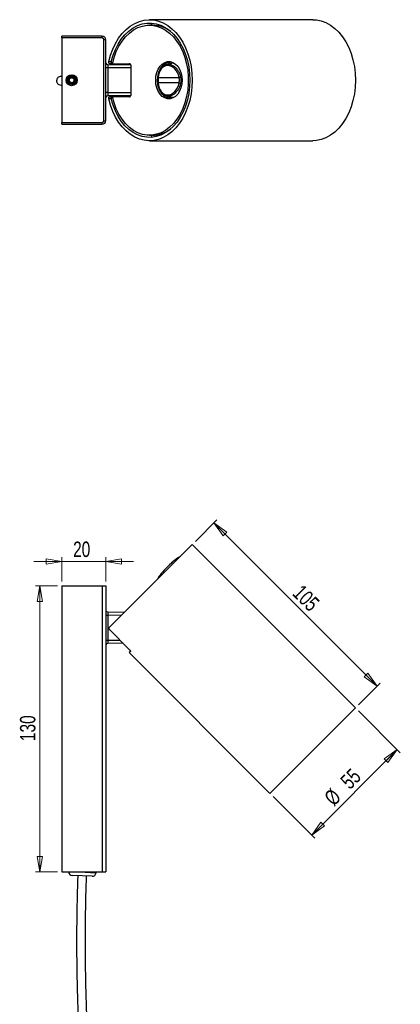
# Model space of a CAD drawing. Header units: millimetres. Extents: x 455 to 882, y -101 to 794.
# Tile 11 of 12: x 626 to 712, y 570 to 794. Entities that reach past the tile are written whole.
import ezdxf

# ---------------------------------------------------------------- set-up
doc = ezdxf.new("R2010")
doc.units = ezdxf.units.MM
doc.styles.add('SLDTEXTSTYLE0', font='TXT', dxfattribs={"width": 0.75})
doc.dimstyles.new('SLDDIMSTYLE0', dxfattribs={"dimtxt": 3.5, "dimasz": 3.556, "dimexe": 0, "dimexo": 0.0625, "dimgap": 0.875, "dimtad": 1, "dimdec": 0, "dimlfac": 2, "dimrnd": 1e-09, "dimzin": 12, "dimdsep": 46, "dimtxsty": 'SLDTEXTSTYLE0', "dimblk1": 'CLOSED', "dimblk2": 'CLOSED', "dimsah": 1, "dimcen": 0.09, "dimadec": 0, "dimazin": 3, "dimtfac": 1, "dimtdec": 0, "dimtofl": 0, "dimtmove": 0, "dimatfit": 3, "dimldrblk": 'CLOSED', "dimfxl": 0, "dimfrac": 2, "dimtolj": 1, "dimtzin": 12, "dimarcsym": 0})
doc.dimstyles.new('SLDDIMSTYLE1', dxfattribs={"dimtxt": 3.5, "dimasz": 3.556, "dimexe": 0, "dimexo": 0.0625, "dimgap": 0.875, "dimtad": 1, "dimdec": 0, "dimlfac": 2, "dimrnd": 1e-09, "dimzin": 12, "dimdsep": 46, "dimtxsty": 'SLDTEXTSTYLE0', "dimblk1": 'CLOSED', "dimblk2": 'CLOSED', "dimsah": 1, "dimcen": 0.09, "dimadec": 0, "dimazin": 3, "dimtfac": 1, "dimtdec": 0, "dimtmove": 0, "dimatfit": 0, "dimldrblk": 'CLOSED', "dimfxl": 0, "dimfrac": 2, "dimtolj": 1, "dimtzin": 12, "dimarcsym": 0})

# ---------------------------------------------------------------- blocks, each defined once
blk = doc.blocks.new('_Closed')
at = {"color": 0, "linetype": 'ByBlock', "lineweight": -2}
for p, q in [((-1, 0.166667), (0, 0)), ((-1, 0.166667), (-1, -0.166667)), ((0, 0), (-1, -0.166667)), ((0, 0), (-1, 0))]:
    blk.add_line(p, q, dxfattribs=at)
blk = doc.blocks.new('_D')
at = {"color": 7, "linetype": 'Continuous', "lineweight": 0}
for p, q in [((634.5, 665.51), (629.51, 665.51)), ((630.51, 665.51), (630.51, 600.51)), ((634.5, 600.51), (629.51, 600.51))]:
    blk.add_line(p, q, dxfattribs=at)
at = {"color": 7, "linetype": 'Continuous', "lineweight": 18, "xscale": 3.556, "yscale": 3.556}
for p, rotation in [((630.51, 665.51, 36.64), 90.000000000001), ((630.51, 600.51, 36.64), 270.000000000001)]:
    blk.add_blockref('_Closed', p, dxfattribs=dict(at, rotation=rotation))
at = {"color": 7, "linetype": 'Continuous', "lineweight": 18, "insert": (626, 630.25), "char_height": 3.5, "attachment_point": 1, "rotation": 90, "style": 'SLDTEXTSTYLE0'}
blk.add_mtext('130', dxfattribs=at)
blk = doc.blocks.new('_D_1')
at = {"color": 7, "linetype": 'Continuous', "lineweight": 0}
for p, q in [((635.5, 666.51), (635.5, 672.06)), ((645.5, 666.51), (645.5, 672.06)), ((635.5, 671.06), (629.15, 671.06)), ((635.5, 671.06), (645.5, 671.06)), ((645.5, 671.06), (651.85, 671.06))]:
    blk.add_line(p, q, dxfattribs=at)
at = {"color": 7, "linetype": 'Continuous', "lineweight": 18, "xscale": 3.556, "yscale": 3.556}
blk.add_blockref('_Closed', (635.5, 671.06, 36.64), dxfattribs=at)
at = {"color": 7, "linetype": 'Continuous', "lineweight": 18, "xscale": 3.556, "yscale": 3.556, "rotation": 180.000000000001}
blk.add_blockref('_Closed', (645.5, 671.06, 36.64), dxfattribs=at)
at = {"color": 7, "linetype": 'Continuous', "lineweight": 18, "insert": (638.08, 675.58), "char_height": 3.5, "attachment_point": 1, "style": 'SLDTEXTSTYLE0'}
blk.add_mtext('20', dxfattribs=at)
blk = doc.blocks.new('_D_2')
at = {"color": 7, "linetype": 'Continuous', "lineweight": 0}
for p, q in [((703, 637.1), (712.49, 627.61)), ((711.78, 628.31), (692.34, 608.87)), ((683.55, 617.65), (693.04, 608.16))]:
    blk.add_line(p, q, dxfattribs=at)
at = {"color": 7, "linetype": 'Continuous', "lineweight": 18, "xscale": 3.556, "yscale": 3.556}
for p, rotation in [((711.78, 628.31, 36.64), 45.00000000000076), ((692.34, 608.87, 36.64), 225.0000000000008)]:
    blk.add_blockref('_Closed', p, dxfattribs=dict(at, rotation=rotation))
at = {"color": 7, "linetype": 'Continuous', "lineweight": 18, "char_height": 3.5, "attachment_point": 1, "rotation": 45, "style": 'SLDTEXTSTYLE0'}
for s, insert in [('55', (698.57, 621.56)), ('%%c', (694.88, 617.79))]:
    blk.add_mtext(s, dxfattribs=dict(at, insert=insert))
blk = doc.blocks.new('_D_3')
at = {"color": 7, "linetype": 'Continuous', "lineweight": 0}
for p, q in [((665.88, 675.63), (670.8, 680.55)), ((707.21, 642.72), (670.09, 679.85)), ((703, 638.51), (707.92, 643.43))]:
    blk.add_line(p, q, dxfattribs=at)
at = {"color": 7, "linetype": 'Continuous', "lineweight": 18, "xscale": 3.556, "yscale": 3.556}
for p, rotation in [((670.09, 679.85, 36.64), 135.0000000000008), ((707.21, 642.72, 36.64), 315.0000000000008)]:
    blk.add_blockref('_Closed', p, dxfattribs=dict(at, rotation=rotation))
at = {"color": 7, "linetype": 'Continuous', "lineweight": 18, "insert": (690.24, 666.07), "char_height": 3.5, "attachment_point": 1, "rotation": 315, "style": 'SLDTEXTSTYLE0'}
blk.add_mtext('105', dxfattribs=at)

msp = doc.modelspace()

# ---------------------------------------------------------------- linework, layer by layer
at = {"color": 7, "linetype": 'Continuous', "lineweight": 25}
for p, q in [((692.5694, 794.1568), (655.4463, 794.1568)), ((656.1534, 792.9068), (655.4463, 792.9068)), ((655.9337, 793.3885), (655.9337, 792.9068)), ((657.4337, 792.7749), (657.4337, 793.0993)), ((635.5037, 790.0068), (635.5037, 790.4068)), ((644.7037, 790.4068), (635.5037, 790.4068)), ((635.5037, 790.0068), (635.5037, 770.8068)), ((644.6037, 790.0068), (635.5037, 790.0068)), ((644.7037, 790.0068), (635.5037, 790.0068)), ((644.7037, 790.0068), (644.7037, 790.4068)), ((645.5037, 789.6068), (645.1037, 789.6068)), ((645.1037, 771.2068), (645.1037, 789.6068)), ((645.1037, 771.3068), (645.1037, 789.5068)), ((645.5037, 771.2068), (645.5037, 789.6068)), ((645.9493, 783.981), (651.2025, 783.9352)), ((645.9493, 783.231), (645.9493, 777.5825)), ((646.1997, 784.6568), (646.759, 784.6568)), ((646.9982, 784.1568), (646.4457, 784.1568)), ((647.0146, 784.1568), (646.9982, 784.1568)), ((647.0146, 784.1568), (651.0269, 784.1568)), ((651.2037, 783.9068), (651.2037, 776.9068)), ((660.8279, 784.2495), (659.4277, 784.0045)), ((637.7471, 780.9841), (637.2504, 780.6897)), ((638.2504, 780.7011), (637.7471, 780.9841)), ((637.9934, 781.6336), (637.8674, 781.4003)), ((638.4643, 781.4351), (638.3436, 781.2142)), ((638.4681, 781.4325), (638.3474, 781.2115)), ((657.4502, 781.0168), (662.1984, 781.0155)), ((637.257, 780.1124), (637.2504, 780.6897)), ((637.7602, 779.8295), (637.257, 780.1124)), ((637.7602, 779.8295), (638.2569, 780.1238)), ((637.7613, 779.4068), (637.8618, 779.1615)), ((638.2504, 780.7011), (638.2569, 780.1238)), ((638.5366, 779.7847), (638.6362, 779.5216)), ((662.1982, 779.7968), (657.45, 779.7981)), ((651.2025, 776.8784), (645.9493, 776.8326)), ((646.4457, 776.6568), (646.9982, 776.6568)), ((646.9982, 776.6568), (647.0146, 776.6568)), ((651.0269, 776.6568), (647.0146, 776.6568)), ((659.4279, 776.8091), (660.8279, 776.5641)), ((646.759, 776.1568), (646.1997, 776.1568)), ((635.5037, 770.8068), (644.6037, 770.8068)), ((635.5037, 770.4068), (635.5037, 770.8068)), ((635.5037, 770.8068), (644.7037, 770.8068)), ((635.5037, 770.4068), (644.7037, 770.4068)), ((644.7037, 770.4068), (644.7037, 770.8068)), ((645.1037, 771.2068), (645.5037, 771.2068)), ((655.4463, 767.9068), (656.1534, 767.9068)), ((655.9337, 767.9068), (655.9337, 767.4251)), ((657.4337, 767.7143), (657.4337, 768.0386)), ((655.4463, 766.6568), (692.5694, 766.6568)), ((665.169, 674.9268), (646.1997, 655.9574)), ((702.2921, 637.8037), (665.169, 674.9268)), ((635.5037, 665.5117), (635.5037, 600.5117)), ((635.5037, 665.5117), (644.7037, 665.5117)), ((644.7037, 665.5117), (644.7037, 600.5117)), ((644.7037, 665.5117), (645.5037, 665.5117)), ((645.5037, 665.5117), (645.5037, 600.5117)), ((645.9493, 659.5859), (649.7946, 659.5523)), ((645.9493, 658.8359), (645.9493, 653.1874)), ((646.4457, 655.4963), (650.8651, 651.0769)), ((649.4739, 652.4682), (645.9493, 652.4374)), ((651.1256, 650.6303), (650.8501, 650.3548)), ((650.8501, 650.3548), (682.8467, 618.3582)), ((702.2921, 637.8037), (682.8467, 618.3582)), ((635.5037, 600.5117), (644.7037, 600.5117)), ((642.4032, 599.5241), (637.8583, 599.7389)), ((642.6912, 600.5117), (643.2995, 600.4829)), ((642.7376, 600.5095), (642.7378, 600.5117)), ((643.2924, 600.3331), (643.2995, 600.4829)), ((644.7037, 600.5117), (645.5037, 600.5117))]:
    msp.add_line(p, q, dxfattribs=at)
at = {"color": 8, "linetype": 'Continuous', "lineweight": 25}
for p, q in [((645.9493, 783.231), (645.5037, 783.231)), ((651.2037, 783.1852), (645.9493, 783.231)), ((645.9493, 777.5825), (645.5037, 777.5825)), ((645.9493, 777.5825), (651.2037, 777.6284)), ((662.1982, 672.039), (662.1984, 672.0392)), ((645.5037, 658.8359), (645.9493, 658.8359)), ((649.0511, 658.8088), (645.9493, 658.8359)), ((645.5037, 653.1874), (645.9493, 653.1874)), ((645.9493, 653.1874), (648.7304, 653.2117)), ((639.5126, 600.5117), (643.2924, 600.3331))]:
    msp.add_line(p, q, dxfattribs=at)
at = {"color": 7, "linetype": 'Continuous', "lineweight": 25, "flags": 128}
for points in [[(646.1997, 784.6568), (646.5979, 786.1054), (647.1092, 787.4812), (647.727, 788.7666), (648.4434, 789.9452), (649.2493, 791.0019), (650.1344, 791.9232), (651.0873, 792.6974), (652.0959, 793.3146), (653.1474, 793.7669), (654.2282, 794.0484), (655.3246, 794.1557), (656.4225, 794.0873), (657.508, 793.8441), (658.5671, 793.4292), (659.5863, 792.848), (660.5527, 792.1078), (661.4538, 791.218), (662.2781, 790.1902), (663.0152, 789.0373), (663.6556, 787.7742), (664.191, 786.417), (664.6148, 784.9829), (664.9214, 783.4904), (665.1069, 781.9585), (665.169, 780.4068), (665.1069, 778.8551), (664.9214, 777.3231), (664.6148, 775.8306), (664.191, 774.3966), (663.6556, 773.0393), (663.0152, 771.7762), (662.2781, 770.6234), (661.4538, 769.5955), (660.5527, 768.7058), (659.5863, 767.9656), (658.5671, 767.3843), (657.508, 766.9695), (656.4225, 766.7263), (655.3246, 766.6579), (654.2282, 766.7651), (653.1474, 767.0467), (652.0959, 767.4989), (651.0873, 768.1161), (650.1344, 768.8903), (649.2493, 769.8117), (648.4434, 770.8684), (647.727, 772.047), (647.1092, 773.3324), (646.5979, 774.7082), (646.1997, 776.1568)], [(646.759, 784.6568), (647.1693, 786.0621), (647.6928, 787.3901), (648.3224, 788.6226), (649.0494, 789.7427), (649.8639, 790.7351), (650.7548, 791.5862), (651.7098, 792.2844), (652.716, 792.8201), (653.7595, 793.186), (654.8261, 793.3772), (655.9012, 793.3909), (656.97, 793.227), (658.018, 792.8877), (659.0308, 792.3777), (659.9946, 791.704), (660.8962, 790.8757), (661.7232, 789.9042), (662.4644, 788.8028), (663.1095, 787.5866), (663.6499, 786.2722), (664.078, 784.8775), (664.3881, 783.4217), (664.5758, 781.9246), (664.6387, 780.4068), (664.5758, 778.889), (664.3881, 777.3919), (664.078, 775.9361), (663.6499, 774.5414), (663.1095, 773.227), (662.4644, 772.0107), (661.7232, 770.9093), (660.8962, 769.9379), (659.9946, 769.1096), (659.0308, 768.4359), (658.018, 767.9259), (656.97, 767.5866), (655.9012, 767.4227), (654.8261, 767.4364), (653.7595, 767.6275), (652.716, 767.9934), (651.7098, 768.5292), (650.7548, 769.2274), (649.8639, 770.0785), (649.0494, 771.0709), (648.3224, 772.191), (647.6928, 773.4234), (647.1693, 774.7514), (646.759, 776.1568)], [(647.0146, 784.1568), (647.3953, 785.5655), (647.8932, 786.8991), (648.501, 788.1382), (649.2099, 789.2648), (650.0096, 790.2624), (650.8884, 791.1166), (651.8336, 791.8149), (652.8313, 792.3472), (653.8671, 792.7057), (654.9259, 792.8851), (655.9923, 792.8829), (657.0507, 792.6991), (658.0858, 792.3364), (659.0824, 791.8001), (660.0261, 791.0979), (660.9032, 790.2401), (661.7008, 789.2392), (662.4074, 788.1097), (663.0127, 786.8681), (663.5079, 785.5325), (663.8857, 784.1223), (664.1406, 782.6579), (664.269, 781.1608), (664.269, 779.6527), (664.1406, 778.1556), (663.8857, 776.6913), (663.5079, 775.2811), (663.0127, 773.9454), (662.4074, 772.7038), (661.7008, 771.5743), (660.9032, 770.5734), (660.0261, 769.7156), (659.0824, 769.0135), (658.0858, 768.4771), (657.0507, 768.1144), (655.9923, 767.9307), (654.9259, 767.9285), (653.8671, 768.1079), (652.8313, 768.4664), (651.8336, 768.9986), (650.8884, 769.6969), (650.0096, 770.5511), (649.2099, 771.5488), (648.501, 772.6754), (647.8932, 773.9145), (647.3953, 775.2481), (647.0146, 776.6568)], [(692.5694, 794.1568), (693.4014, 794.1063), (694.5003, 793.8829), (695.5739, 793.4838), (696.6084, 792.9142), (697.5902, 792.1816), (698.5066, 791.2954), (699.3455, 790.2673), (700.0962, 789.1107), (700.7487, 787.8406), (701.2946, 786.4736), (701.7267, 785.0275), (702.0395, 783.5211), (702.2288, 781.9742), (702.2921, 780.4068)], [(656.8605, 780.4068), (656.9262, 781.2904), (657.1203, 782.1354), (657.4345, 782.9049), (657.8549, 783.5651), (658.3631, 784.0874), (658.9371, 784.4488), (659.5516, 784.6335), (660.1799, 784.6335), (660.7944, 784.4488), (661.3683, 784.0874), (661.8766, 783.5651), (662.297, 782.9049), (662.6111, 782.1354), (662.8053, 781.2904), (662.8709, 780.4068), (662.8053, 779.5232), (662.6111, 778.6782), (662.297, 777.9087), (661.8766, 777.2484), (661.3683, 776.7262), (660.7944, 776.3648), (660.1799, 776.1801), (659.5516, 776.1801), (658.9371, 776.3648), (658.3631, 776.7262), (657.8549, 777.2484), (657.4345, 777.9087), (657.1203, 778.6782), (656.9262, 779.5232), (656.8605, 780.4068)], [(660.4491, 784.3652), (660.2393, 784.3106), (659.688, 784.05)], [(638.7252, 781.1933), (638.6535, 781.0638), (638.5982, 780.9422)], [(657.4317, 781.0937), (657.4062, 781.0865), (657.3882, 781.0779), (657.3781, 781.0683), (657.3764, 781.058), (657.3831, 781.0474), (657.398, 781.0367), (657.4206, 781.0264), (657.4502, 781.0168)], [(638.2579, 779.5432), (638.352, 779.3182), (638.3554, 779.3112)], [(638.2619, 779.5456), (638.3561, 779.3202), (638.3595, 779.3134)], [(657.3761, 779.7561), (657.3779, 779.7465), (657.388, 779.737), (657.4061, 779.7284), (657.4315, 779.7212)], [(702.2921, 780.4068), (702.2288, 778.8394), (702.0395, 777.2925), (701.7267, 775.7861), (701.2946, 774.34), (700.7487, 772.973), (700.0962, 771.7029), (699.3455, 770.5462), (698.5066, 769.5181), (697.5902, 768.632), (696.6084, 767.8993), (695.5739, 767.3298), (694.5003, 766.9306), (693.4014, 766.7072), (692.5694, 766.6568)], [(659.688, 776.7635), (660.2393, 776.5029), (660.4491, 776.4483)]]:
    msp.add_lwpolyline(points, dxfattribs=at)
at = {"color": 8, "linetype": 'Continuous', "lineweight": 25, "flags": 128}
for points in [[(657.45, 779.7981), (657.4205, 779.7885), (657.3979, 779.7782), (657.383, 779.7675), (657.3762, 779.7568), (657.3761, 779.7561)], [(662.2958, 672.1011), (662.3128, 672.1061), (662.3549, 672.1127)], [(657.3834, 667.1781), (657.383, 667.1762), (657.3764, 667.1341)]]:
    msp.add_lwpolyline(points, dxfattribs=at)
at = {"color": 7, "linetype": 'Continuous', "lineweight": 25}
for radius in [1.25, 1, 0.805]:
    msp.add_circle((637.7537, 780.4068), radius, dxfattribs=at)
for centre, radius, start, end in [((656.0396, 785.9678), 6.9399, 52.048185, 89.060386), ((644.6037, 789.5068), 0.5, 0, 90), ((644.7037, 789.6068), 0.8, 0, 90), ((644.7037, 789.6068), 0.4, 0, 90), ((645.9537, 784.481), 0.5, 205.841933, 269.5), ((650.9827, 783.938), 0.2232, 351.950533, 78.578246), ((660.2623, 781.6976), 2.7181, 94.637266, 155.624963), ((663.2096, 777.4542), 3.7021, 100.662209, 105.851925), ((663.2066, 783.3418), 3.6857, 254.120552, 259.333511), ((645.9537, 776.3326), 0.5, 90.5, 154.158067), ((650.9827, 776.8755), 0.2232, 281.421754, 8.049467), ((660.1671, 778.9372), 2.5335, 208.189068, 267.180899), ((644.6037, 771.3068), 0.5, 270, 0), ((644.7037, 771.2068), 0.4, 270, 0), ((644.7037, 771.2068), 0.8, 270, 0), ((656.0598, 774.7887), 6.8825, 270.779558, 308.11187), ((662.3711, 671.875), 0.2383, 108.406964, 136.497379), ((662.3711, 671.8752), 0.2382, 104.854947, 136.503178), ((657.6139, 667.118), 0.2382, 133.496425, 165.397683), ((645.9537, 660.0858), 0.5, 205.841933, 269.5), ((645.9537, 651.9375), 0.5, 90.5, 154.158067), ((637.8984, 600.5879), 0.85, 185.147503, 267.295124), ((642.4433, 600.3732), 0.85, 267.295124, 357.295124)]:
    msp.add_arc(centre, radius, start, end, dxfattribs=at)
at = {"color": 8, "linetype": 'Continuous', "lineweight": 25}
for centre, radius, start, end in [((662.3758, 780.4564), 5.1619, 152.756009, 180.550349), ((662.1845, 780.3187), 4.9712, 178.98417, 211.240333)]:
    msp.add_arc(centre, radius, start, end, dxfattribs=at)
at = {"color": 7, "linetype": 'Continuous', "lineweight": 25}
for centre, major_axis, ratio, start_param, end_param in [((645.9537, 783.2309), (-0.0044, 0.7501), 0.00581624, 6.28310071, 7.85382088), ((659.8842, 780.3246), (-0.5824, 3.4042), 0.6966616, 4.79666356, 7.53206619), ((659.8842, 780.4889), (0.5825, 3.4042), 0.69669252, 1.89235589, 4.62775774), ((645.9537, 777.5826), (0.0044, 0.7501), 0.00581624, 1.57095708, 3.14167725), ((659.8842, 669.605), (2.424, 2.4239), 0.12279874, 0.20328413, 2.93868625), ((659.8842, 669.605), (2.4239, 2.424), 0.12279864, 0.20290615, 1.56606715), ((645.9537, 658.8358), (-0.0044, 0.7501), 0.00581624, 6.28310071, 7.85382088), ((645.9537, 653.1875), (0.0044, 0.7501), 0.00581624, 1.57095708, 3.14167725)]:
    msp.add_ellipse(centre, major_axis=major_axis, ratio=ratio, start_param=start_param, end_param=end_param, dxfattribs=at)
for points, knots in [([(646.4457, 784.1568), (646.4082, 784.162), (646.3331, 784.1725), (646.2463, 784.2535), (646.1916, 784.3734), (646.1751, 784.5148), (646.1921, 784.613), (646.1997, 784.6568)], [0, 0, 0, 0, 0.20368157, 0.40725582, 0.61389721, 0.82807314, 1, 1, 1, 1]), ([(646.759, 784.6568), (646.7491, 784.5985), (646.7294, 784.4818), (646.7601, 784.3268), (646.8315, 784.2143), (646.9187, 784.1628), (646.9781, 784.1583), (646.9982, 784.1568)], [0, 0, 0, 0, 0.22929013, 0.45885104, 0.6807541, 0.89190632, 1, 1, 1, 1]), ([(651.1106, 783.936), (651.108, 783.9499), (651.0957, 784.0145), (651.0341, 784.0942), (650.9484, 784.1502), (650.887, 784.1551), (650.8651, 784.1568)], [0, 0, 0, 0, 0.09901289, 0.45917723, 0.80804374, 1, 1, 1, 1]), ([(657.4317, 781.0937), (657.447, 781.255), (657.5003, 781.8172), (657.7839, 782.7009), (658.3823, 783.5389), (659.169, 784.0124), (660.054, 784.0784), (660.9167, 783.7076), (661.5276, 783.2185), (661.7547, 782.8073), (661.794, 782.7362)], [0, 0, 0, 0, 0.06133738, 0.21378222, 0.3661693, 0.51759727, 0.66813785, 0.81825068, 0.9685732, 1, 1, 1, 1]), ([(635.3383, 781.275), (635.1989, 781.2586), (634.9477, 781.2291), (634.6579, 781.0291), (634.5003, 780.8387), (634.4191, 780.6821), (634.3828, 780.585), (634.3633, 780.5108), (634.3557, 780.4768), (634.3509, 780.4507), (634.3492, 780.4411), (634.3476, 780.4313), (634.3461, 780.4216), (634.3448, 780.4122), (634.3429, 780.3984), (634.3397, 780.3706), (634.3369, 780.335), (634.3331, 780.2403), (634.3442, 780.1098), (634.399, 779.8914), (634.5488, 779.6288), (634.8595, 779.3462), (635.1691, 779.3002), (635.3383, 779.275)], [0, 0, 0, 0, 0.162287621, 0.29239729, 0.390402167, 0.442974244, 0.477750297, 0.488547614, 0.495082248, 0.496104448, 0.496921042, 0.497587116, 0.498208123, 0.498890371, 0.499684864, 0.501722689, 0.507947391, 0.517283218, 0.564829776, 0.642454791, 0.737105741, 0.856267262, 1, 1, 1, 1]), ([(635.5037, 781.275), (635.4974, 781.275), (635.4836, 781.275), (635.4635, 781.275), (635.4422, 781.275), (635.421, 781.275), (635.3999, 781.275), (635.3798, 781.275), (635.362, 781.275), (635.3476, 781.275), (635.3385, 781.275), (635.3344, 781.275), (635.3355, 781.275), (635.3356, 781.275)], [0, 0, 0, 0, 0.05265109, 0.11716346, 0.18793896, 0.26801778, 0.35752627, 0.46154639, 0.57619253, 0.70159271, 0.83785527, 0.98506123, 1, 1, 1, 1]), ([(657.3753, 781.0294), (657.3734, 781.0009), (657.357, 780.7546), (657.3502, 780.3172), (657.3705, 779.9263), (657.3794, 779.7562)], [0, 0, 0, 0, 0.06885716, 0.594876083, 1, 1, 1, 1]), ([(657.4502, 781.0168), (657.438, 780.7235), (657.4211, 780.3139), (657.4436, 779.9122), (657.45, 779.7981)], [0, 0, 0, 0, 0.71581706, 1, 1, 1, 1]), ([(662.1982, 779.7968), (662.2425, 780.09), (662.3043, 780.4997), (662.2218, 780.9014), (662.1984, 781.0155)], [0, 0, 0, 0, 0.715817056, 1, 1, 1, 1]), ([(662.5246, 781.0924), (662.5495, 780.9638), (662.6371, 780.5108), (662.5715, 780.0499), (662.5245, 779.7198)], [0, 0, 0, 0, 0.283913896, 1, 1, 1, 1]), ([(635.3359, 779.275), (635.3357, 779.275), (635.3345, 779.275), (635.3396, 779.275), (635.3508, 779.275), (635.3677, 779.275), (635.3871, 779.275), (635.4069, 779.275), (635.4257, 779.275), (635.4446, 779.275), (635.4639, 779.275), (635.4815, 779.275), (635.4965, 779.275), (635.5037, 779.275)], [0, 0, 0, 0, 0.029023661, 0.188606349, 0.335161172, 0.468801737, 0.589677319, 0.675808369, 0.754256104, 0.825109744, 0.88846167, 0.94659994, 1, 1, 1, 1]), ([(661.7618, 778.024), (661.5675, 777.7753), (661.1431, 777.232), (660.3108, 776.8051), (659.424, 776.7374), (658.602, 777.0929), (657.9465, 777.8217), (657.5459, 778.7489), (657.4655, 779.4328), (657.4315, 779.7212)], [0, 0, 0, 0, 0.12895622, 0.28168466, 0.43351811, 0.58492012, 0.73653364, 0.88890642, 1, 1, 1, 1]), ([(646.1997, 776.1568), (646.1907, 776.2148), (646.1726, 776.331), (646.205, 776.4854), (646.2771, 776.598), (646.3649, 776.6505), (646.4249, 776.6552), (646.4457, 776.6568)], [0, 0, 0, 0, 0.227583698, 0.455404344, 0.676555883, 0.888193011, 1, 1, 1, 1]), ([(646.9982, 776.6568), (646.9609, 776.6516), (646.8862, 776.6412), (646.8007, 776.5608), (646.7474, 776.4418), (646.7322, 776.3002), (646.7507, 776.2014), (646.759, 776.1568)], [0, 0, 0, 0, 0.20234981, 0.40458029, 0.61020892, 0.82423614, 1, 1, 1, 1]), ([(650.8651, 776.6568), (650.9026, 776.6621), (650.9776, 776.6729), (651.0666, 776.7525), (651.0991, 776.8358), (651.1154, 776.8777)], [0, 0, 0, 0, 0.33227547, 0.66433897, 1, 1, 1, 1]), ([(646.1997, 655.9574), (646.1907, 655.9401), (646.1726, 655.9055), (646.205, 655.8071), (646.2771, 655.6886), (646.3649, 655.5797), (646.4249, 655.5178), (646.4457, 655.4963)], [0, 0, 0, 0, 0.227583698, 0.455404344, 0.676555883, 0.888193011, 1, 1, 1, 1]), ([(650.8651, 651.0769), (650.9028, 651.0372), (650.978, 650.9578), (651.0653, 650.8381), (651.1222, 650.7348), (651.1426, 650.6622), (651.1307, 650.6399), (651.1256, 650.6303)], [0, 0, 0, 0, 0.20542247, 0.41071389, 0.61967129, 0.83597067, 1, 1, 1, 1]), ([(639.1538, 599.6777), (639.1487, 599.5577), (639.0887, 598.1339), (639.0168, 595.5387), (638.937, 592.0146), (638.8956, 588.8566), (638.8784, 586.0322), (638.8791, 583.3881), (638.8947, 580.93), (638.9221, 578.6629), (638.9555, 576.6816), (639.0265, 573.2863), (639.1733, 568.2969), (639.5059, 559.8956), (639.9928, 549.6864), (640.1689, 538.1337), (639.7816, 526.9841), (639.2016, 516.1973), (638.5925, 505.3325), (637.7501, 489.3328), (636.8218, 468.1865), (635.9638, 441.8825), (635.1676, 408.5792), (634.588, 368.2924), (634.313, 321.0659), (634.3387, 269.5752), (634.651, 213.8808), (635.1289, 154.0162), (635.3843, 109.7769), (635.4448, 81.116), (635.4585, 67.9898), (635.4615, 54.8632), (635.4579, 41.7376), (635.449, 28.6325), (635.4507, 16.8482), (635.4722, 6.5626), (635.5016, -0.2361), (635.53, -4.8759), (635.5496, -7.668), (635.5746, -10.7574), (635.6072, -14.2511), (635.6518, -18.3292), (635.7137, -23.0264), (635.8003, -28.378), (635.9177, -34.2442), (636.0767, -40.628), (636.2869, -47.534), (636.5777, -54.9676), (636.8144, -60.389), (636.991, -63.3312), (637.0083, -63.6199)], [0, 0, 0, 0, 0.00054273, 0.00644424, 0.0117387, 0.01648231, 0.02072483, 0.02451049, 0.0284382, 0.03184003, 0.03476253, 0.03739866, 0.04719619, 0.05733262, 0.07541722, 0.09341263, 0.10955714, 0.12585219, 0.14225988, 0.1587624, 0.19830001, 0.23796869, 0.27776521, 0.34893283, 0.42015257, 0.49131635, 0.58176256, 0.67199491, 0.7620212, 0.78180673, 0.80159409, 0.82137543, 0.84116253, 0.86094578, 0.88063395, 0.8944489, 0.90745521, 0.91137657, 0.91542992, 0.92008075, 0.92534651, 0.93122834, 0.93852226, 0.94658831, 0.95543031, 0.96505321, 0.97546363, 0.98667188, 0.99869229, 1, 1, 1, 1]), ([(638.9994, -63.4884), (638.9985, -63.4737), (638.8544, -61.0751), (638.6472, -56.4647), (638.3717, -49.8324), (638.169, -43.7197), (638.0132, -38.1513), (637.8955, -33.1179), (637.8064, -28.6112), (637.7388, -24.5947), (637.6452, -18.1322), (637.5514, -8.9509), (637.4617, 6.4455), (637.4432, 25.2876), (637.4815, 66.4826), (637.3688, 123.9178), (636.7693, 197.6537), (636.3767, 258.4677), (636.3068, 309.1512), (636.4532, 349.6304), (636.8641, 390.1058), (637.5375, 426.0416), (638.4394, 457.417), (639.4794, 484.17), (640.6433, 506.3389), (641.639, 523.9126), (642.1808, 536.9612), (642.0353, 547.2573), (641.7436, 554.8279), (641.5294, 559.6663), (641.3304, 564.3081), (641.1992, 567.8412), (641.1167, 570.376), (641.0621, 572.1929), (641.0056, 574.3345), (640.9506, 576.8757), (640.9074, 579.6584), (640.881, 582.6785), (640.8764, 585.9315), (640.9004, 589.6162), (640.9722, 593.7834), (641.0552, 597.1595), (641.1384, 599.1519), (641.1564, 599.583)], [0, 0, 0, 0, 0.00006685, 0.01086915, 0.02087421, 0.03009318, 0.03853402, 0.04607157, 0.05286707, 0.05892336, 0.06424251, 0.08210224, 0.10045551, 0.13388655, 0.16733173, 0.28679495, 0.3936848, 0.50087556, 0.5618832, 0.62294333, 0.68397759, 0.74497543, 0.78551902, 0.82595634, 0.86607712, 0.88593105, 0.90557987, 0.92513498, 0.93248635, 0.9398508, 0.94704186, 0.95350224, 0.95584323, 0.95851328, 0.96172449, 0.96553378, 0.97001099, 0.97431288, 0.9791952, 0.98472524, 0.99097996, 0.99804806, 1, 1, 1, 1])]:
    msp.add_open_spline(points, degree=3, knots=knots, dxfattribs=at)
at = {"color": 8, "linetype": 'Continuous', "lineweight": 25}
for points, knots in [([(661.794, 782.7362), (661.9621, 782.4819), (662.2849, 781.9935), (662.447, 781.3843), (662.5246, 781.0924)], [0, 0, 0, 0, 0.52067166, 1, 1, 1, 1]), ([(662.5245, 779.7198), (662.4823, 779.5599), (662.3353, 779.0023), (662.0861, 778.3788), (661.8013, 778.0672), (661.7618, 778.024)], [0, 0, 0, 0, 0.257383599, 0.897071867, 1, 1, 1, 1])]:
    msp.add_open_spline(points, degree=3, knots=knots, dxfattribs=at)

# ---------------------------------------------------------------- dimensions: what is measured, and where the dimension line sits
at = {"color": 7, "linetype": 'Continuous', "lineweight": 18}
for base, p1, p2, angle, picture, middle in [((670.088, 679.8457), (702.2921, 637.8037), (665.169, 674.9268), 315, '_D_3', (689.7921, 660.1416)), ((630.5077, 600.5117), (635.5037, 665.5117), (635.5037, 600.5117), 90, '_D', (630.5077, 634.1305))]:
    dim = msp.add_linear_dim(base=base, p1=p1, p2=p2, angle=angle, dimstyle='SLDDIMSTYLE0', dxfattribs=at)
    dim.commit()
    dim.dimension.update_dxf_attribs({"geometry": picture, "text_midpoint": middle, "dimtype": 160})
dim = msp.add_linear_dim(base=(645.5037, 671.0641), p1=(635.5037, 665.5117), p2=(645.5037, 665.5117), dimstyle='SLDDIMSTYLE1', dxfattribs=at)
dim.commit()
dim.dimension.update_dxf_attribs({"geometry": '_D_1', "text_midpoint": (640.6693, 671.0641), "dimtype": 160})
dim = msp.add_linear_dim(base=(692.3376, 608.8673), p1=(702.2921, 637.8037), p2=(682.8467, 618.3582), angle=45, text='%%c<>', dimstyle='SLDDIMSTYLE0', dxfattribs=at)
dim.commit()
dim.dimension.update_dxf_attribs({"geometry": '_D_2', "text_midpoint": (701.7646, 618.2943), "dimtype": 160})

doc.saveas('drawing.dxf')
